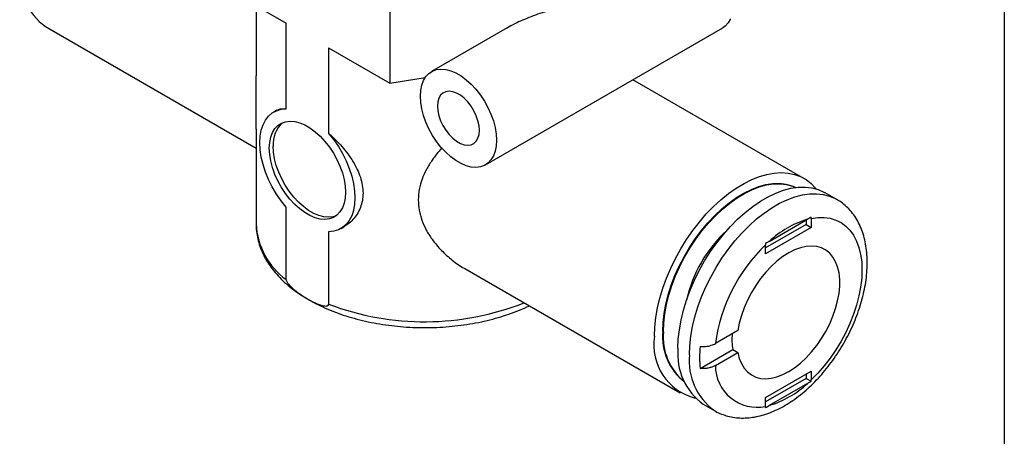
# Model space of a CAD drawing. Header units: inches. Extents: x 0.2 to 10.8, y 0.2 to 8.2.
# Tile 3 of 4: x 8.6 to 10.8, y 5.6 to 6.5. Entities that reach past the tile are written whole.
import ezdxf

# ---------------------------------------------------------------- set-up
doc = ezdxf.new("R2010")
doc.units = ezdxf.units.IN
doc.header["$MEASUREMENT"] = 0
doc.linetypes.add('SLD-Solid', pattern=[0])
doc.layers.add('TEXT', color=140, linetype='SLD-Solid', lineweight=25)

msp = doc.modelspace()

# ---------------------------------------------------------------- linework, layer by layer
for p, q in [((9.4021, 6.649), (9.4021, 6.4014)), ((9.0404, 6.6102), (9.1747, 6.5327)), ((9.1087, 6.5708), (9.1087, 6.4174)), ((8.647, 6.5252), (9.1087, 6.2587)), ((9.1747, 6.3448), (9.1747, 6.5327)), ((9.6597, 6.5224), (9.4935, 6.4265)), ((9.6116, 6.2219), (10.1322, 6.5225)), ((9.2678, 6.4789), (9.4021, 6.4014)), ((9.2678, 6.4789), (9.2678, 6.2911)), ((9.4021, 6.4014), (9.4797, 6.4134)), ((10.3105, 6.1922), (9.9353, 6.4088)), ((9.1539, 6.3416), (9.1474, 6.3379)), ((9.1087, 6.3001), (9.1087, 6.0919)), ((10.3823, 6.1462), (10.3573, 6.1607)), ((9.1747, 5.9701), (9.1747, 6.129)), ((10.3153, 6.0912), (10.2262, 6.0397)), ((10.2343, 6.054), (10.3184, 6.1026)), ((10.3153, 6.1008), (10.3153, 6.0912)), ((10.3153, 6.0912), (10.3265, 6.0847)), ((10.3265, 6.1045), (10.3265, 6.0847)), ((9.2678, 6.0753), (9.2678, 5.9164)), ((9.2951, 6.0822), (9.3015, 6.0859)), ((10.3265, 6.0847), (10.2262, 6.0269)), ((10.2262, 6.0269), (10.2262, 6.0466)), ((9.5666, 5.9943), (10.0389, 5.7217)), ((10.1655, 5.8584), (10.1162, 5.83)), ((10.0827, 5.7752), (10.1544, 5.8166)), ((10.1162, 5.7817), (10.1655, 5.8102)), ((10.1544, 5.8166), (10.1655, 5.8102)), ((10.2262, 5.7118), (10.3265, 5.7697)), ((10.3265, 5.7697), (10.3265, 5.75)), ((10.3153, 5.7536), (10.2262, 5.7022)), ((10.3153, 5.7633), (10.3153, 5.7536)), ((10.3153, 5.7536), (10.3264, 5.7472)), ((10.3184, 5.7425), (10.2343, 5.694)), ((10.2262, 5.6921), (10.2262, 5.7118)), ((10.0896, 5.697), (10.1147, 5.6825))]:
    msp.add_line(p, q)
at = {"flags": 128}
for points in [[(10.1497, 6.5421), (10.1445, 6.5334), (10.1379, 6.5265), (10.1322, 6.5225)], [(9.469, 6.3724), (9.4698, 6.3851), (9.4721, 6.3967), (9.4759, 6.4069), (9.4812, 6.4155), (9.4877, 6.4225), (9.4955, 6.4276), (9.5044, 6.4308), (9.5141, 6.432), (9.5246, 6.4312), (9.5355, 6.4285), (9.5468, 6.4237), (9.5582, 6.4171), (9.5695, 6.4088), (9.5805, 6.3989), (9.591, 6.3877), (9.6007, 6.3752), (9.6095, 6.3618), (9.6173, 6.3477), (9.6239, 6.3331), (9.6291, 6.3184), (9.6329, 6.3038), (9.6353, 6.2896), (9.636, 6.276), (9.6353, 6.2633), (9.6329, 6.2518), (9.6291, 6.2416), (9.6239, 6.2329), (9.6173, 6.226), (9.6095, 6.2208), (9.6007, 6.2176), (9.591, 6.2164), (9.5805, 6.2172), (9.5695, 6.22), (9.5582, 6.2247), (9.5468, 6.2313), (9.5355, 6.2396), (9.5246, 6.2495), (9.5141, 6.2608), (9.5044, 6.2732), (9.4955, 6.2866), (9.4877, 6.3008), (9.4812, 6.3153), (9.4759, 6.33), (9.4721, 6.3446), (9.4698, 6.3588), (9.469, 6.3724)], [(9.5066, 6.3507), (9.5074, 6.3405), (9.5097, 6.3298), (9.5135, 6.3188), (9.5186, 6.3081), (9.5248, 6.2979), (9.5321, 6.2886), (9.54, 6.2805), (9.5483, 6.2738), (9.5568, 6.269), (9.5651, 6.2659), (9.573, 6.2649), (9.5802, 6.2659), (9.5865, 6.2689), (9.5916, 6.2737), (9.5954, 6.2803), (9.5977, 6.2884), (9.5985, 6.2977), (9.5977, 6.3079), (9.5954, 6.3187), (9.5916, 6.3296), (9.5865, 6.3404), (9.5802, 6.3506), (9.573, 6.3599), (9.5651, 6.368), (9.5568, 6.3746), (9.5483, 6.3795), (9.54, 6.3825), (9.5321, 6.3835), (9.5248, 6.3825), (9.5186, 6.3795), (9.5135, 6.3747), (9.5097, 6.3681), (9.5074, 6.36), (9.5066, 6.3507)], [(9.1747, 6.129), (9.1636, 6.1429), (9.1533, 6.1578), (9.1441, 6.1734), (9.136, 6.1896), (9.1293, 6.2061), (9.1239, 6.2227), (9.12, 6.2391), (9.1176, 6.2551), (9.1169, 6.2703), (9.1176, 6.2847), (9.12, 6.2979), (9.1239, 6.3098), (9.1293, 6.3202), (9.136, 6.3289), (9.1441, 6.3358), (9.1533, 6.3408), (9.1636, 6.3438), (9.1747, 6.3448)], [(9.1377, 6.2583), (9.1385, 6.271), (9.1408, 6.2825), (9.1446, 6.2927), (9.1499, 6.3014), (9.1565, 6.3083), (9.1642, 6.3135), (9.1731, 6.3167), (9.1828, 6.3179), (9.1933, 6.3171), (9.2043, 6.3143), (9.2155, 6.3096), (9.2269, 6.303), (9.2382, 6.2947), (9.2492, 6.2848), (9.2597, 6.2735), (9.2694, 6.261), (9.2783, 6.2476), (9.286, 6.2335), (9.2926, 6.219), (9.2979, 6.2043), (9.3017, 6.1897), (9.304, 6.1754), (9.3048, 6.1619), (9.304, 6.1492), (9.3017, 6.1376), (9.2979, 6.1274), (9.2926, 6.1188), (9.286, 6.1118), (9.2783, 6.1067), (9.2694, 6.1035), (9.2597, 6.1023), (9.2492, 6.103), (9.2382, 6.1058), (9.2269, 6.1106), (9.2155, 6.1171), (9.2043, 6.1254), (9.1933, 6.1353), (9.1828, 6.1466), (9.1731, 6.1591), (9.1642, 6.1725), (9.1565, 6.1866), (9.1499, 6.2011), (9.1446, 6.2159), (9.1408, 6.2305), (9.1385, 6.2447), (9.1377, 6.2583)], [(9.2678, 6.2911), (9.2789, 6.2772), (9.2892, 6.2624), (9.2984, 6.2467), (9.3065, 6.2305), (9.3132, 6.214), (9.3186, 6.1974), (9.3225, 6.181), (9.3249, 6.1651), (9.3256, 6.1498), (9.3249, 6.1354), (9.3225, 6.1222), (9.3186, 6.1103), (9.3132, 6.0999), (9.3065, 6.0912), (9.2984, 6.0843), (9.2892, 6.0793), (9.2789, 6.0763), (9.2678, 6.0753)], [(9.2843, 6.1104), (9.2778, 6.1083), (9.268, 6.1071), (9.2576, 6.1079), (9.2466, 6.1107), (9.2353, 6.1154), (9.2239, 6.122), (9.2126, 6.1303), (9.2016, 6.1402), (9.1912, 6.1514), (9.1814, 6.1639), (9.1726, 6.1773), (9.1648, 6.1914), (9.1582, 6.206), (9.153, 6.2207), (9.1492, 6.2353), (9.1469, 6.2495), (9.1461, 6.2631)], [(9.9826, 5.8461), (9.9834, 5.8661), (9.9856, 5.8868), (9.9894, 5.9081), (9.9946, 5.9298), (10.0011, 5.9517), (10.0091, 5.9736), (10.0183, 5.9954), (10.0288, 6.0169), (10.0404, 6.038), (10.0531, 6.0584), (10.0667, 6.078), (10.0811, 6.0966), (10.0963, 6.1142), (10.1121, 6.1305), (10.1284, 6.1455), (10.1451, 6.159), (10.162, 6.1709), (10.179, 6.1812), (10.1959, 6.1896), (10.2127, 6.1963), (10.2292, 6.2011), (10.2453, 6.204), (10.2608, 6.2049), (10.2756, 6.2039), (10.2897, 6.201), (10.3028, 6.1962), (10.315, 6.1895), (10.326, 6.1809), (10.3359, 6.1707), (10.337, 6.1693)], [(10.0007, 5.8565), (10.0015, 5.8758), (10.0038, 5.8957), (10.0076, 5.9162), (10.0128, 5.9371), (10.0195, 5.9581), (10.0276, 5.9792), (10.0369, 6), (10.0474, 6.0205), (10.0591, 6.0404), (10.0718, 6.0595), (10.0854, 6.0778), (10.0998, 6.095), (10.1148, 6.111), (10.1304, 6.1256), (10.1463, 6.1388), (10.1625, 6.1503), (10.1788, 6.1602), (10.1951, 6.1682), (10.2112, 6.1744), (10.2269, 6.1787), (10.2423, 6.1811), (10.257, 6.1815), (10.271, 6.1799), (10.2841, 6.1763), (10.2935, 6.1723)], [(10.0021, 5.8557), (10.0029, 5.875), (10.0052, 5.8949), (10.009, 5.9154), (10.0142, 5.9363), (10.0209, 5.9573), (10.029, 5.9784), (10.0383, 5.9992), (10.0488, 6.0197), (10.0605, 6.0395), (10.0732, 6.0587), (10.0868, 6.077), (10.1012, 6.0942), (10.1162, 6.1102), (10.1317, 6.1248), (10.1477, 6.138), (10.1639, 6.1495), (10.1802, 6.1594), (10.1965, 6.1674), (10.2126, 6.1736), (10.2283, 6.1779), (10.2436, 6.1803), (10.2584, 6.1807), (10.2724, 6.1791), (10.2855, 6.1755), (10.2933, 6.1723)], [(10.0341, 5.8195), (10.0349, 5.8396), (10.0372, 5.8603), (10.041, 5.8816), (10.0462, 5.9033), (10.0529, 5.9252), (10.0609, 5.9471), (10.0703, 5.9689), (10.0809, 5.9903), (10.0926, 6.0113), (10.1054, 6.0316), (10.1192, 6.0511), (10.1337, 6.0695), (10.149, 6.0869), (10.1649, 6.103), (10.1813, 6.1176), (10.198, 6.1308), (10.215, 6.1423), (10.2319, 6.1521), (10.2489, 6.1601), (10.2656, 6.1663), (10.2819, 6.1705), (10.2978, 6.1728), (10.3132, 6.1731), (10.3277, 6.1715), (10.3415, 6.1679), (10.3543, 6.1623), (10.3573, 6.1607)], [(10.0592, 5.8051), (10.06, 5.8251), (10.0622, 5.8459), (10.066, 5.8672), (10.0713, 5.8889), (10.0779, 5.9107), (10.086, 5.9327), (10.0954, 5.9544), (10.1059, 5.9759), (10.1177, 5.9968), (10.1305, 6.0171), (10.1442, 6.0366), (10.1588, 6.0551), (10.1741, 6.0724), (10.19, 6.0885), (10.2064, 6.1032), (10.2231, 6.1163), (10.24, 6.1278), (10.257, 6.1376), (10.2739, 6.1456), (10.2906, 6.1518), (10.307, 6.156), (10.3229, 6.1583), (10.3382, 6.1586), (10.3528, 6.157), (10.3665, 6.1534), (10.3793, 6.1479), (10.3821, 6.1464)], [(10.3265, 6.1045), (10.341, 6.1065), (10.355, 6.1065), (10.3682, 6.1047), (10.3806, 6.1009), (10.392, 6.0952), (10.4023, 6.0876), (10.4115, 6.0784), (10.4194, 6.0674), (10.4259, 6.0549), (10.4311, 6.0409), (10.4348, 6.0255), (10.4371, 6.009), (10.4378, 5.9915), (10.4371, 5.9731), (10.4348, 5.954), (10.4311, 5.9344), (10.4259, 5.9144), (10.4194, 5.8943), (10.4115, 5.8742), (10.4023, 5.8544), (10.392, 5.8349), (10.3806, 5.8161), (10.3682, 5.798), (10.355, 5.7808), (10.341, 5.7648), (10.3265, 5.75)], [(10.1655, 5.8102), (10.1687, 5.7974), (10.1733, 5.7859), (10.1793, 5.776), (10.1866, 5.7677), (10.1951, 5.7611), (10.2046, 5.7564), (10.2152, 5.7536), (10.2266, 5.7527), (10.2386, 5.7538), (10.2511, 5.7568), (10.264, 5.7617), (10.277, 5.7685), (10.2901, 5.777), (10.3029, 5.7871), (10.3154, 5.7987), (10.3274, 5.8117), (10.3387, 5.8258), (10.3491, 5.8408), (10.3586, 5.8567), (10.3669, 5.8731), (10.3741, 5.8899), (10.3799, 5.9067), (10.3844, 5.9235), (10.3874, 5.9399), (10.3889, 5.9557), (10.3889, 5.9708), (10.3874, 5.9849), (10.3844, 5.9979), (10.3799, 6.0095), (10.3741, 6.0196), (10.3669, 6.0281), (10.3586, 6.0348), (10.3491, 6.0397), (10.3387, 6.0428), (10.3274, 6.0438), (10.3154, 6.043), (10.3029, 6.0402), (10.2901, 6.0354), (10.277, 6.0289), (10.264, 6.0206), (10.2511, 6.0106), (10.2386, 5.9992), (10.2266, 5.9864), (10.2152, 5.9724), (10.2046, 5.9574), (10.1951, 5.9416), (10.1866, 5.9252), (10.1793, 5.9085), (10.1733, 5.8917), (10.1687, 5.8749), (10.1655, 5.8584)]]:
    msp.add_lwpolyline(points, dxfattribs=at)
for centre, radius, start, end in [((8.7276, 6.6366), 0.1375, 174.5761, 234.1117), ((9.2071, 6.2686), 0.0612, 131.4703, 185.1685), ((9.27, 6.1006), 0.1616, 183.0762, 233.8419), ((10.3802, 5.8983), 0.2134, 106.8522, 133.1425), ((10.3424, 5.8601), 0.2967, 132.6653, 167.34), ((10.482, 5.7805), 0.3691, 133.8655, 172.2956), ((9.4785, 6.4729), 0.5951, 249.2625, 291.505), ((10.1254, 5.8445), 0.1253, 174.5196, 231.5781), ((10.1291, 5.8445), 0.1275, 174.961, 230.199), ((10.1015, 5.827), 0.1204, 170.8717, 255.8197), ((10.2917, 5.84), 0.1392, 175.4176, 189.6575), ((10.1687, 5.8066), 0.1352, 174.5014, 234.1864), ((10.3261, 5.7993), 0.2446, 174.3434, 185.6566), ((10.1939, 5.7922), 0.1354, 174.5237, 233.9256), ((10.2076, 5.7816), 0.0914, 179.8826, 281.7661), ((10.1724, 5.8983), 0.2134, 286.8522, 313.1425)]:
    msp.add_arc(centre, radius, start, end)
for points, knots in [([(9.7773, 6.567), (9.7634, 6.5634), (9.7365, 6.5565), (9.6986, 6.5419), (9.6729, 6.5307), (9.6611, 6.5231), (9.6598, 6.5222)], [0, 0, 0, 0, 0.341985, 0.664936, 0.962814, 1, 1, 1, 1]), ([(9.1087, 6.3001), (9.1087, 6.3033), (9.1087, 6.3116), (9.1089, 6.3284), (9.109, 6.3498), (9.1089, 6.3739), (9.1087, 6.3966), (9.1087, 6.4115), (9.1087, 6.4174)], [0, 0, 0, 0, 0.1195568, 0.309242, 0.4986695, 0.687375, 0.8770616, 1, 1, 1, 1]), ([(9.154, 6.3414), (9.1548, 6.3419), (9.1578, 6.344), (9.1645, 6.3455), (9.1713, 6.345), (9.1747, 6.3448)], [0, 0, 0, 0, 0.142445, 0.571448, 1, 1, 1, 1]), ([(9.2678, 6.2911), (9.2729, 6.2864), (9.283, 6.2772), (9.2971, 6.262), (9.3101, 6.246), (9.3214, 6.2294), (9.3308, 6.2122), (9.3378, 6.1947), (9.3422, 6.1772), (9.3437, 6.16), (9.3422, 6.1434), (9.3379, 6.1279), (9.3309, 6.1137), (9.3215, 6.1015), (9.3116, 6.0921), (9.3043, 6.0879), (9.3014, 6.0862)], [0, 0, 0, 0, 0.073229, 0.146153, 0.219628, 0.292529, 0.365808, 0.438947, 0.511758, 0.585259, 0.658147, 0.731603, 0.804724, 0.878082, 0.951339, 1, 1, 1, 1]), ([(9.5162, 6.259), (9.516, 6.2588), (9.5079, 6.2503), (9.4962, 6.2346), (9.4818, 6.2119), (9.4721, 6.1905), (9.4656, 6.1682), (9.4648, 6.1529), (9.4644, 6.1452)], [0, 0, 0, 0, 0.006441, 0.254007, 0.439952, 0.625966, 0.812861, 1, 1, 1, 1]), ([(9.4644, 6.1452), (9.4648, 6.1376), (9.4656, 6.1225), (9.472, 6.1002), (9.4816, 6.0788), (9.4957, 6.0564), (9.5146, 6.0338), (9.5386, 6.0127), (9.5563, 5.9995), (9.5662, 5.9947), (9.5667, 5.9944)], [0, 0, 0, 0, 0.123847, 0.247241, 0.37128, 0.495456, 0.660949, 0.826452, 0.991818, 1, 1, 1, 1]), ([(10.1142, 5.6829), (10.1148, 5.6825), (10.1196, 5.6793), (10.1295, 5.6751), (10.1437, 5.6703), (10.1585, 5.6674), (10.1739, 5.6663), (10.1898, 5.6669), (10.2062, 5.6693), (10.2229, 5.6735), (10.2398, 5.6796), (10.2569, 5.6874), (10.2738, 5.6969), (10.2906, 5.708), (10.307, 5.7206), (10.323, 5.7346), (10.3384, 5.7498), (10.3531, 5.7662), (10.367, 5.7836), (10.3802, 5.8019), (10.3924, 5.8209), (10.4036, 5.8406), (10.4137, 5.8608), (10.4228, 5.8813), (10.4306, 5.9021), (10.4371, 5.9231), (10.4424, 5.944), (10.4462, 5.9648), (10.4486, 5.9853), (10.4496, 6.0055), (10.449, 6.0251), (10.4468, 6.044), (10.443, 6.0621), (10.4376, 6.0791), (10.4306, 6.0949), (10.4222, 6.1092), (10.4124, 6.1219), (10.4014, 6.1329), (10.3912, 6.141), (10.3843, 6.1448), (10.3819, 6.1462)], [0, 0, 0, 0, 0.003909, 0.028839, 0.053719, 0.078729, 0.104054, 0.129837, 0.156162, 0.183036, 0.21039, 0.238105, 0.266044, 0.294086, 0.322125, 0.350117, 0.378043, 0.405901, 0.433701, 0.461457, 0.489185, 0.516904, 0.544633, 0.572386, 0.600182, 0.628041, 0.655982, 0.684022, 0.71217, 0.740427, 0.768775, 0.797154, 0.825449, 0.853515, 0.881181, 0.9083, 0.934795, 0.960682, 0.986065, 1, 1, 1, 1]), ([(9.1088, 6.0914), (9.1088, 6.0905), (9.1085, 6.0839), (9.1099, 6.0719), (9.113, 6.0554), (9.1181, 6.0392), (9.1251, 6.0233), (9.1339, 6.0078), (9.1445, 5.9927), (9.1569, 5.9781), (9.1711, 5.964), (9.1869, 5.9507), (9.2044, 5.9381), (9.2203, 5.9281), (9.2372, 5.9188), (9.2548, 5.9101), (9.2768, 5.9007), (9.2998, 5.8924), (9.3237, 5.8852), (9.3484, 5.879), (9.3737, 5.8739), (9.3995, 5.8699), (9.4257, 5.867), (9.4522, 5.8653), (9.4788, 5.8648), (9.5054, 5.8653), (9.5319, 5.867), (9.5581, 5.8699), (9.5839, 5.8739), (9.6092, 5.879), (9.6339, 5.8852), (9.6578, 5.8924), (9.6807, 5.9008), (9.6974, 5.9076), (9.7061, 5.912), (9.7078, 5.9128)], [0, 0, 0, 0, 0.00541, 0.035795, 0.06617, 0.096673, 0.127436, 0.158552, 0.190067, 0.221976, 0.254231, 0.286755, 0.319466, 0.352787, 0.370287, 0.403169, 0.436019, 0.468833, 0.501603, 0.534331, 0.567018, 0.599671, 0.632298, 0.664906, 0.697504, 0.730101, 0.762704, 0.795322, 0.827963, 0.860637, 0.893351, 0.926115, 0.958936, 0.991817, 1, 1, 1, 1]), ([(10.3264, 6.1073), (10.325, 6.1065), (10.3237, 6.1057), (10.3211, 6.1041), (10.3197, 6.1034), (10.3184, 6.1026)], [15.3702179, 15.3702179, 15.3702179, 15.3702179, 15.5157432, 15.5157432, 15.6612685, 15.6612685, 15.6612685, 15.6612685]), ([(10.3265, 6.1045), (10.3265, 6.1049), (10.3264, 6.1054), (10.3264, 6.1063), (10.3264, 6.1068), (10.3264, 6.1073)], [1.81945573, 1.81945573, 1.81945573, 1.81945573, 1.86271155, 1.86271155, 1.90596737, 1.90596737, 1.90596737, 1.90596737]), ([(10.2343, 6.054), (10.2336, 6.0537), (10.233, 6.0533), (10.2316, 6.0525), (10.2309, 6.0521), (10.2289, 6.051), (10.2275, 6.0502), (10.2261, 6.0494)], [1.5100534, 1.5100534, 1.5100534, 1.5100534, 1.5825519, 1.5825519, 1.6550584, 1.6550584, 1.8000714, 1.8000714, 1.8000714, 1.8000714]), ([(10.2261, 6.0494), (10.2261, 6.0492), (10.2262, 6.0491), (10.2262, 6.0487), (10.2262, 6.0485), (10.2262, 6.0479), (10.2262, 6.0475), (10.2262, 6.047), (10.2262, 6.0468), (10.2262, 6.0466)], [0.96696036, 0.96696036, 0.96696036, 0.96696036, 0.98418263, 0.98418263, 1.00140489, 1.00140489, 1.03584942, 1.03584942, 1.05257434, 1.05257434, 1.05257434, 1.05257434]), ([(9.1747, 5.9701), (9.1747, 5.9698), (9.1747, 5.9695), (9.1748, 5.9687), (9.175, 5.9681), (9.1755, 5.9665), (9.176, 5.9656), (9.1775, 5.963), (9.1787, 5.9614), (9.182, 5.9575), (9.1841, 5.9554), (9.1884, 5.9513), (9.1905, 5.9494), (9.1974, 5.9438), (9.2022, 5.9404), (9.2117, 5.934), (9.2165, 5.931), (9.2248, 5.9262), (9.2284, 5.9242), (9.2356, 5.9206), (9.2391, 5.9189), (9.2456, 5.9162), (9.2485, 5.9151), (9.2542, 5.9133), (9.257, 5.9126), (9.2613, 5.9122), (9.2628, 5.9121), (9.2649, 5.9126), (9.2657, 5.9128), (9.2667, 5.9136), (9.2671, 5.914), (9.2676, 5.9149), (9.2677, 5.9153), (9.2678, 5.916), (9.2678, 5.9162), (9.2678, 5.9164)], [5.486744, 5.486744, 5.486744, 5.486744, 5.513415, 5.513415, 5.561417, 5.561417, 5.640255, 5.640255, 5.791167, 5.791167, 6.034995, 6.034995, 6.278823, 6.278823, 6.79674, 6.79674, 7.314657, 7.314657, 7.700446, 7.700446, 8.086235, 8.086235, 8.402702, 8.402702, 8.71917, 8.71917, 8.894578, 8.894578, 8.996928, 8.996928, 9.065067, 9.065067, 9.11681, 9.11681, 9.132236, 9.132236, 9.132236, 9.132236]), ([(10.0827, 5.8234), (10.083, 5.8234), (10.0836, 5.8234), (10.0875, 5.8231), (10.0934, 5.8233), (10.101, 5.8244), (10.1069, 5.8259), (10.112, 5.8277), (10.1148, 5.8292), (10.1162, 5.83)], [0, 0, 0, 0, 0.02526, 0.050579, 0.322303, 0.505387, 0.688192, 0.844099, 1, 1, 1, 1]), ([(10.1162, 5.7817), (10.1152, 5.7812), (10.1133, 5.7801), (10.1099, 5.7787), (10.1064, 5.7775), (10.1026, 5.7766), (10.0987, 5.7758), (10.0939, 5.7752), (10.0886, 5.7749), (10.0846, 5.7751), (10.0827, 5.7752)], [0, 0, 0, 0, 0.111497, 0.222557, 0.333509, 0.444681, 0.561114, 0.677545, 0.838951, 1, 1, 1, 1]), ([(10.3184, 5.7425), (10.319, 5.7429), (10.3197, 5.7433), (10.3211, 5.7441), (10.3217, 5.7445), (10.3237, 5.7457), (10.325, 5.7464), (10.3264, 5.7472)], [1.5100534, 1.5100534, 1.5100534, 1.5100534, 1.5825519, 1.5825519, 1.6550584, 1.6550584, 1.8000714, 1.8000714, 1.8000714, 1.8000714]), ([(10.3264, 5.7472), (10.3264, 5.7474), (10.3264, 5.7476), (10.3264, 5.748), (10.3264, 5.7481), (10.3264, 5.7487), (10.3264, 5.7491), (10.3264, 5.7496), (10.3265, 5.7498), (10.3265, 5.75)], [0.96696036, 0.96696036, 0.96696036, 0.96696036, 0.98418263, 0.98418263, 1.00140489, 1.00140489, 1.03584942, 1.03584942, 1.05257434, 1.05257434, 1.05257434, 1.05257434]), ([(10.2261, 5.6894), (10.2275, 5.6901), (10.2289, 5.6909), (10.2316, 5.6924), (10.233, 5.6932), (10.2343, 5.694)], [15.3702179, 15.3702179, 15.3702179, 15.3702179, 15.5157432, 15.5157432, 15.6612685, 15.6612685, 15.6612685, 15.6612685]), ([(10.2262, 5.6921), (10.2262, 5.6916), (10.2262, 5.6912), (10.2262, 5.6903), (10.2262, 5.6898), (10.2261, 5.6894)], [1.81945573, 1.81945573, 1.81945573, 1.81945573, 1.86271155, 1.86271155, 1.90596737, 1.90596737, 1.90596737, 1.90596737])]:
    msp.add_open_spline(points, degree=3, knots=knots)
at = {"layer": 'TEXT'}
msp.add_line((10.75, 8.25), (10.75, 0.25), dxfattribs=at)

doc.saveas('drawing.dxf')
